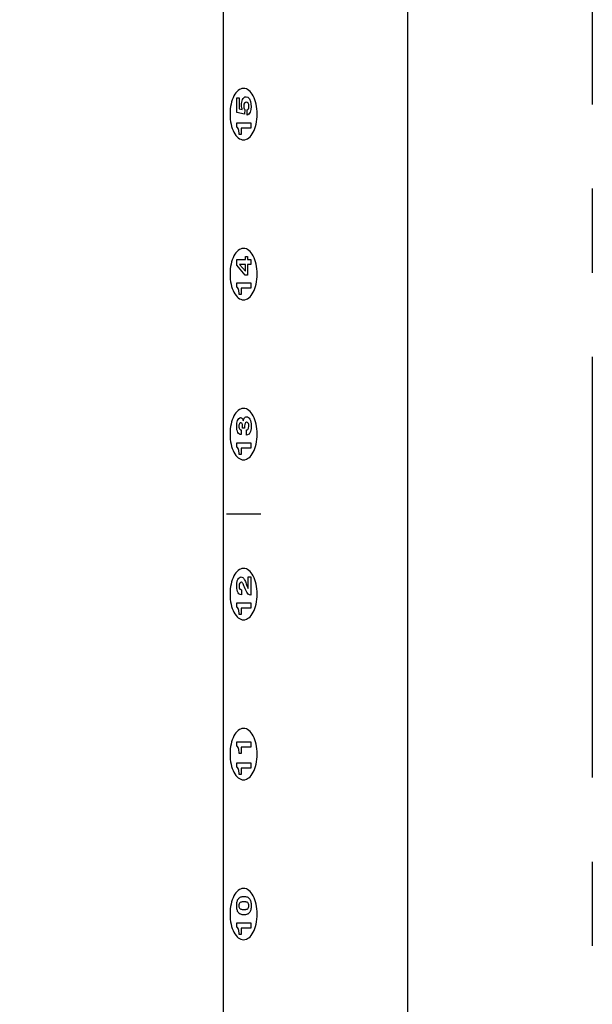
# Model space of a CAD drawing. Header units: inches. Extents: x 0 to 34, y 0 to 22.
# Tile 23 of 72: x 14.2 to 15.2, y 7.5 to 9.1. Entities that reach past the tile are written whole.
import ezdxf

# ---------------------------------------------------------------- set-up
doc = ezdxf.new("R2010")
doc.units = ezdxf.units.IN
doc.header["$LTSCALE"] = 1.87
doc.header["$MEASUREMENT"] = 0
doc.linetypes.add('CENTER', pattern=[0.6, 0.375, -0.075, 0.075, -0.075])
doc.layers.get('0').update_dxf_attribs({"linetype": 'CONTINUOUS'})
for name, color, linetype in [('DATUMCURVES', 7, 'CONTINUOUS'), ('DEFAULT_1', 7, 'CENTER'), ('DIMENSIONS', 7, 'CONTINUOUS')]:
    doc.layers.add(name, color=color, linetype=linetype)
doc.styles.get("Standard").update_dxf_attribs({"font": 'txt', "width": 0.8})
doc.dimstyles.new('DIMSTYLE_2', dxfattribs={"dimtxt": 0.125, "dimasz": 0.18, "dimexe": 0.18, "dimexo": 0.0625, "dimgap": 0.09, "dimtad": 0, "dimtih": 1, "dimtoh": 1, "dimdec": 3, "dimlfac": 3, "dimzin": 4, "dimdsep": 46, "dimtxsty": 'STANDARD', "dimblk": '_FILLED', "dimblk1": '_FILLED', "dimblk2": '_FILLED', "dimcen": 0.09, "dimadec": 0, "dimazin": 0, "dimtp": 0.001, "dimtm": 0.001, "dimtfac": 1, "dimtdec": 3, "dimtofl": 0, "dimtmove": 0, "dimatfit": 3, "dimldrblk": '_FILLED', "dimfxl": 1, "dimtolj": 1, "dimtzin": 4, "dimarcsym": 0})

# ---------------------------------------------------------------- blocks, each defined once
blk = doc.blocks.new('_FILLED')
at = {"color": 0, "linetype": 'BYBLOCK'}
blk.add_solid([(0, 0), (-1, 0.1736), (-1, -0.1736)], dxfattribs=at)
blk = doc.blocks.new('*D18')
at = {"layer": 'DIMENSIONS', "color": 2, "linetype": 'CONTINUOUS'}
for p, q in [((15.0125, 9.6549), (13.7055, 9.6549)), ((13.8305, 9.6549), (13.8305, 7.6372)), ((13.8305, 4.4868), (13.8305, 7.1997)), ((15.0125, 4.4868), (13.7055, 4.4868))]:
    blk.add_line(p, q, dxfattribs=at)
at = {"layer": 'DIMENSIONS', "color": 2, "linetype": 'CONTINUOUS', "xscale": 0.18, "yscale": 0.18, "zscale": 0.18}
for p, rotation in [((13.8305, 9.6549), 90), ((13.8305, 4.4868), 270)]:
    blk.add_blockref('_FILLED', p, dxfattribs=dict(at, rotation=rotation))
at = {"layer": 'DIMENSIONS', "color": 2, "linetype": 'CONTINUOUS', "width": 0.8}
for s, p in [('15.504', (13.4805, 7.4497)), ('[', (13.4805, 7.2622)), ('393.8', (13.5805, 7.2622)), (']', (14.0805, 7.2622))]:
    blk.add_text(s, height=0.125, dxfattribs=at).set_placement(p)

msp = doc.modelspace()

# ---------------------------------------------------------------- linework, layer by layer
at = {"color": 7, "linetype": 'CONTINUOUS'}
for p, q in [((14.58055, 9.86519), (14.58055, 4.76118)), ((14.88807, 9.86519), (14.88807, 4.27653))]:
    msp.add_line(p, q, dxfattribs=at)
at = {"layer": 'DATUMCURVES', "color": 40, "linetype": 'CONTINUOUS'}
for points, knots in [([(14.61343, 8.98033, 0.90903), (14.61073, 8.98009, 0.9047), (14.60503, 8.97762, 0.89559), (14.59801, 8.96853, 0.88435), (14.59301, 8.95477, 0.87635), (14.59111, 8.93751, 0.8733), (14.59301, 8.92025, 0.87635), (14.59801, 8.90649, 0.88435), (14.6053, 8.89707, 0.89602), (14.6114, 8.89466, 0.90578), (14.61445, 8.89466, 0.91066)], [0, 0, 0, 0, 0.1126649, 0.2394129, 0.3661608, 0.4929088, 0.6196816, 0.7464544, 0.8732272, 1, 1, 1, 1]), ([(14.61445, 8.89466, 0.91066), (14.6175, 8.89466, 0.91554), (14.6236, 8.89707, 0.92529), (14.63089, 8.90649, 0.93696), (14.63589, 8.92025, 0.94497), (14.6378, 8.93751, 0.94802), (14.63589, 8.95477, 0.94497), (14.63089, 8.96853, 0.93696), (14.6236, 8.97797, 0.92529), (14.61716, 8.9805, 0.91499), (14.61377, 8.98035, 0.90957), (14.61343, 8.98033, 0.90903)], [0, 0, 0, 0, 0.1232996, 0.2465992, 0.3698988, 0.4931984, 0.6164739, 0.7397494, 0.8630248, 0.9863003, 1, 1, 1, 1]), ([(14.61228, 8.94505, 0.90719), (14.61198, 8.94586, 0.90671), (14.61136, 8.94761, 0.90571), (14.61067, 8.95325, 0.90462), (14.61206, 8.96276, 0.90683), (14.61588, 8.96642, 0.91294), (14.61858, 8.96642, 0.91726)], [0, 0, 0, 0, 0.2103979, 0.4207959, 0.7103979, 1, 1, 1, 1]), ([(14.62331, 8.9508, 0.92484), (14.62331, 8.95498, 0.92484), (14.61962, 8.95956, 0.91892), (14.6147, 8.95555, 0.91106), (14.6147, 8.95092, 0.91106)], [0, 0, 0, 0, 0.5466176, 1, 1, 1, 1]), ([(14.61344, 8.71365, 0.90904), (14.61073, 8.71342, 0.9047), (14.60503, 8.71095, 0.89559), (14.59801, 8.70186, 0.88436), (14.59301, 8.68811, 0.87635), (14.59111, 8.67085, 0.8733), (14.59301, 8.65359, 0.87635), (14.59801, 8.63982, 0.88436), (14.60531, 8.6304, 0.89602), (14.6114, 8.62798, 0.90578), (14.61445, 8.62798, 0.91066)], [0, 0, 0, 0, 0.1126861, 0.239458, 0.3662299, 0.4930018, 0.6197513, 0.7465009, 0.8732504, 1, 1, 1, 1]), ([(14.61445, 8.62798, 0.91066), (14.6175, 8.62798, 0.91554), (14.6236, 8.6304, 0.9253), (14.63089, 8.63982, 0.93696), (14.63589, 8.65359, 0.94497), (14.6378, 8.67085, 0.94802), (14.63589, 8.68811, 0.94497), (14.63089, 8.70186, 0.93696), (14.6236, 8.7113, 0.9253), (14.61716, 8.71383, 0.915), (14.61377, 8.71368, 0.90958), (14.61344, 8.71365, 0.90904)], [0, 0, 0, 0, 0.123276, 0.2465521, 0.3698281, 0.4931041, 0.6164019, 0.7396997, 0.8629974, 0.9862952, 1, 1, 1, 1]), ([(14.61343, 8.44699, 0.90903), (14.61073, 8.44675, 0.9047), (14.60503, 8.44429, 0.89559), (14.59801, 8.4352, 0.88435), (14.59301, 8.42144, 0.87635), (14.59111, 8.40418, 0.8733), (14.59301, 8.38692, 0.87635), (14.59801, 8.37315, 0.88435), (14.6053, 8.36373, 0.89602), (14.6114, 8.36132, 0.90578), (14.61445, 8.36132, 0.91066)], [0, 0, 0, 0, 0.1126861, 0.239458, 0.3662299, 0.4930018, 0.6197513, 0.7465009, 0.8732504, 1, 1, 1, 1]), ([(14.61445, 8.36132, 0.91066), (14.6175, 8.36132, 0.91554), (14.6236, 8.36373, 0.92529), (14.63089, 8.37315, 0.93696), (14.63589, 8.38692, 0.94497), (14.6378, 8.40418, 0.94802), (14.63589, 8.42144, 0.94497), (14.63089, 8.4352, 0.93696), (14.6236, 8.44464, 0.92529), (14.61716, 8.44716, 0.91499), (14.61377, 8.44702, 0.90957), (14.61343, 8.44699, 0.90903)], [0, 0, 0, 0, 0.1232764, 0.2465527, 0.3698291, 0.4931055, 0.6164036, 0.7397016, 0.8629997, 0.9862978, 1, 1, 1, 1]), ([(14.61043, 8.40328, 0.90422), (14.60822, 8.40328, 0.90069), (14.6045, 8.40563, 0.89473), (14.60175, 8.41733, 0.89034), (14.60447, 8.43172, 0.89468), (14.60943, 8.43172, 0.90263)], [0, 0, 0, 0, 0.313691, 0.6273821, 1, 1, 1, 1]), ([(14.6096, 8.42297, 0.90289), (14.60917, 8.42297, 0.90221), (14.60804, 8.42265, 0.9004), (14.60685, 8.42058, 0.8985), (14.60642, 8.41713, 0.89781), (14.60696, 8.41357, 0.89868), (14.60857, 8.41146, 0.90125), (14.61001, 8.41141, 0.90356), (14.61043, 8.41141, 0.90422)], [0, 0, 0, 0, 0.2225529, 0.3338293, 0.4451058, 0.5838293, 0.7225529, 1, 1, 1, 1]), ([(14.61397, 8.42641, 0.90989), (14.61409, 8.42719, 0.91008), (14.61465, 8.4297, 0.91098), (14.61674, 8.43246, 0.91433), (14.61948, 8.43345, 0.91871), (14.62264, 8.43232, 0.92376), (14.62582, 8.42811, 0.92885), (14.62702, 8.42244, 0.93078), (14.62702, 8.41797, 0.93078)], [0, 0, 0, 0, 0.2373054, 0.3559581, 0.4746107, 0.6059581, 0.7373054, 1, 1, 1, 1]), ([(14.61344, 8.18032, 0.90904), (14.61073, 8.18009, 0.9047), (14.60503, 8.17762, 0.89559), (14.59801, 8.16853, 0.88436), (14.59301, 8.15477, 0.87635), (14.59111, 8.13751, 0.8733), (14.59301, 8.12026, 0.87635), (14.59801, 8.10649, 0.88436), (14.60531, 8.09707, 0.89602), (14.6114, 8.09465, 0.90578), (14.61445, 8.09465, 0.91066)], [0, 0, 0, 0, 0.1126559, 0.2393938, 0.3661318, 0.4928697, 0.6196523, 0.7464348, 0.8732174, 1, 1, 1, 1]), ([(14.61445, 8.09465, 0.91066), (14.6175, 8.09465, 0.91554), (14.6236, 8.09707, 0.9253), (14.63089, 8.10649, 0.93696), (14.63589, 8.12026, 0.94497), (14.6378, 8.13751, 0.94802), (14.63589, 8.15477, 0.94497), (14.63089, 8.16853, 0.93696), (14.6236, 8.17797, 0.9253), (14.61716, 8.1805, 0.915), (14.61377, 8.18035, 0.90958), (14.61344, 8.18032, 0.90904)], [0, 0, 0, 0, 0.1233091, 0.2466181, 0.3699272, 0.4932362, 0.6165019, 0.7397675, 0.8630331, 0.9862987, 1, 1, 1, 1]), ([(14.61119, 8.13631, 0.90544), (14.60736, 8.13631, 0.89932), (14.60425, 8.14024, 0.89433), (14.60296, 8.14708, 0.89227), (14.60283, 8.15112, 0.89207), (14.60296, 8.15388, 0.89227), (14.60344, 8.15782, 0.89305), (14.60466, 8.16187, 0.89499), (14.60694, 8.16521, 0.89865), (14.60918, 8.16606, 0.90223), (14.6103, 8.16606, 0.90401)], [0, 0, 0, 0, 0.1582915, 0.2374372, 0.3165829, 0.4020101, 0.4874372, 0.6582915, 0.8291457, 1, 1, 1, 1]), ([(14.61705, 8.14612, 0.91482), (14.61551, 8.15012, 0.91236), (14.6134, 8.15563, 0.90898), (14.61022, 8.15855, 0.90388), (14.60678, 8.15543, 0.89839), (14.60678, 8.15118, 0.89839)], [0, 0, 0, 0, 0.3148083, 0.6296167, 1, 1, 1, 1]), ([(14.6103, 8.16606, 0.90401), (14.61124, 8.16605, 0.90552), (14.61311, 8.16544, 0.90851), (14.61579, 8.16245, 0.91281), (14.61842, 8.15562, 0.91701), (14.62067, 8.14936, 0.92061), (14.62174, 8.14737, 0.92232), (14.62228, 8.14687, 0.9232)], [0, 0, 0, 0, 0.1052518, 0.2105036, 0.4210072, 0.7105036, 1, 1, 1, 1]), ([(14.61343, 7.91366, 0.90903), (14.61073, 7.91342, 0.9047), (14.60503, 7.91096, 0.89559), (14.59801, 7.90186, 0.88435), (14.59301, 7.8881, 0.87635), (14.59111, 7.87084, 0.8733), (14.59301, 7.85358, 0.87635), (14.59801, 7.83982, 0.88435), (14.6053, 7.8304, 0.89602), (14.6114, 7.82799, 0.90578), (14.61445, 7.82799, 0.91066)], [0, 0, 0, 0, 0.1126649, 0.2394129, 0.3661608, 0.4929088, 0.6196816, 0.7464544, 0.8732272, 1, 1, 1, 1]), ([(14.61445, 7.82799, 0.91066), (14.6175, 7.82799, 0.91554), (14.6236, 7.8304, 0.92529), (14.63089, 7.83982, 0.93696), (14.63589, 7.85358, 0.94497), (14.6378, 7.87084, 0.94802), (14.63589, 7.8881, 0.94497), (14.63089, 7.90186, 0.93696), (14.6236, 7.91131, 0.92529), (14.61716, 7.91383, 0.91499), (14.61377, 7.91369, 0.90957), (14.61343, 7.91366, 0.90903)], [0, 0, 0, 0, 0.1232996, 0.2465992, 0.3698988, 0.4931984, 0.6164739, 0.7397494, 0.8630248, 0.9863003, 1, 1, 1, 1]), ([(14.61344, 7.64699, 0.90904), (14.61073, 7.64675, 0.9047), (14.60503, 7.64429, 0.89559), (14.59801, 7.6352, 0.88436), (14.59301, 7.62144, 0.87635), (14.59111, 7.60418, 0.8733), (14.59301, 7.58692, 0.87635), (14.59801, 7.57316, 0.88436), (14.60531, 7.56374, 0.89602), (14.6114, 7.56132, 0.90578), (14.61445, 7.56132, 0.91066)], [0, 0, 0, 0, 0.1126749, 0.2394342, 0.3661935, 0.4929529, 0.6197146, 0.7464764, 0.8732382, 1, 1, 1, 1]), ([(14.60288, 7.61822, 0.89214), (14.60288, 7.62063, 0.89214), (14.60335, 7.62545, 0.89289), (14.60555, 7.63012, 0.89642), (14.60869, 7.63251, 0.90144), (14.61196, 7.63344, 0.90667), (14.61493, 7.63367, 0.91143), (14.6179, 7.63344, 0.91619), (14.62118, 7.63251, 0.92143), (14.62433, 7.63012, 0.92647), (14.62654, 7.62545, 0.93001), (14.62702, 7.62063, 0.93078), (14.62702, 7.61822, 0.93078)], [0, 0, 0, 0, 0.1249981, 0.2499963, 0.3749944, 0.4374935, 0.4999926, 0.5624935, 0.6249944, 0.7499963, 0.8749981, 1, 1, 1, 1]), ([(14.61445, 7.56132, 0.91066), (14.6175, 7.56133, 0.91554), (14.6236, 7.56374, 0.9253), (14.63089, 7.57316, 0.93696), (14.63589, 7.58692, 0.94497), (14.6378, 7.60418, 0.94802), (14.63589, 7.62144, 0.94497), (14.63089, 7.6352, 0.93696), (14.6236, 7.64464, 0.9253), (14.61716, 7.64716, 0.915), (14.61377, 7.64702, 0.90958), (14.61344, 7.64699, 0.90904)], [0, 0, 0, 0, 0.1232883, 0.2465765, 0.3698648, 0.4931531, 0.6164389, 0.7397248, 0.8630106, 0.9862965, 1, 1, 1, 1]), ([(14.62702, 7.61822, 0.93078), (14.62702, 7.61581, 0.93078), (14.62654, 7.61099, 0.93001), (14.62433, 7.60632, 0.92647), (14.62118, 7.60393, 0.92143), (14.6179, 7.603, 0.91619), (14.61493, 7.60277, 0.91143), (14.61196, 7.603, 0.90667), (14.60869, 7.60393, 0.90144), (14.60555, 7.60632, 0.89642), (14.60335, 7.61099, 0.89289), (14.60288, 7.61581, 0.89214), (14.60288, 7.61822, 0.89214)], [0, 0, 0, 0, 0.1250019, 0.2500037, 0.3750056, 0.4375065, 0.5000074, 0.5625065, 0.6250056, 0.7500037, 0.8750019, 1, 1, 1, 1]), ([(14.62331, 7.61822, 0.92484), (14.62331, 7.61934, 0.92484), (14.62302, 7.62158, 0.92438), (14.62158, 7.62342, 0.92208), (14.61943, 7.62426, 0.91863), (14.6171, 7.62455, 0.9149), (14.61493, 7.62462, 0.91143), (14.61276, 7.62455, 0.90795), (14.61044, 7.62426, 0.90424), (14.60829, 7.62342, 0.9008), (14.60687, 7.62158, 0.89853), (14.60657, 7.61923, 0.89805), (14.60659, 7.61799, 0.89807), (14.60659, 7.61788, 0.89808)], [0, 0, 0, 0, 0.1234568, 0.2469136, 0.3703704, 0.4320988, 0.4938272, 0.5555556, 0.617284, 0.7407407, 0.8641975, 0.9876543, 1, 1, 1, 1]), ([(14.60659, 7.61788, 0.89808), (14.60661, 7.61688, 0.89812), (14.60692, 7.6148, 0.8986), (14.60829, 7.61302, 0.9008), (14.61044, 7.61218, 0.90424), (14.61276, 7.61189, 0.90795), (14.61493, 7.61182, 0.91143), (14.6171, 7.61189, 0.9149), (14.61943, 7.61218, 0.91863), (14.62158, 7.61302, 0.92208), (14.62302, 7.61486, 0.92438), (14.62331, 7.6171, 0.92484), (14.62331, 7.61822, 0.92484)], [0, 0, 0, 0, 0.1139241, 0.2405063, 0.3670886, 0.4303797, 0.4936709, 0.556962, 0.6202532, 0.7468354, 0.8734177, 1, 1, 1, 1])]:
    msp.add_open_spline(points, degree=3, knots=knots, dxfattribs=at)
for points in [[(14.60327, 8.9403, 0.89277), (14.60327, 8.9403, 0.89277), (14.60327, 8.96467, 0.89277), (14.60327, 8.96467, 0.89277)], [(14.60327, 8.96467, 0.89277), (14.60327, 8.96467, 0.89277), (14.60718, 8.96467, 0.89902), (14.60718, 8.96467, 0.89902)], [(14.60718, 8.96467, 0.89902), (14.60718, 8.96467, 0.89902), (14.60718, 8.94661, 0.89902), (14.60718, 8.94661, 0.89902)], [(14.61858, 8.96642, 0.91726), (14.62179, 8.96642, 0.9224), (14.62702, 8.96336, 0.93078), (14.62702, 8.9503, 0.93078)], [(14.60718, 8.94661, 0.89902), (14.60718, 8.94661, 0.89902), (14.61228, 8.94505, 0.90719), (14.61228, 8.94505, 0.90719)], [(14.6147, 8.95092, 0.91106), (14.6147, 8.94973, 0.91106), (14.61473, 8.94674, 0.91111), (14.61639, 8.94505, 0.91376)], [(14.61639, 8.94505, 0.91376), (14.61639, 8.94505, 0.91376), (14.61619, 8.93724, 0.91344), (14.61619, 8.93724, 0.91344)], [(14.6201, 8.94461, 0.91969), (14.62202, 8.94499, 0.92277), (14.62331, 8.94692, 0.92484), (14.62331, 8.9508, 0.92484)], [(14.62702, 8.9503, 0.93078), (14.62702, 8.94336, 0.93078), (14.62483, 8.9363, 0.92728), (14.6201, 8.93586, 0.91969)], [(14.6201, 8.93586, 0.91969), (14.6201, 8.93586, 0.91969), (14.6201, 8.94461, 0.91969), (14.6201, 8.94461, 0.91969)], [(14.61619, 8.93724, 0.91344), (14.61619, 8.93724, 0.91344), (14.60327, 8.9403, 0.89277), (14.60327, 8.9403, 0.89277)], [(14.60288, 8.91586, 0.89214), (14.60288, 8.91586, 0.89214), (14.60288, 8.92305, 0.89214), (14.60288, 8.92305, 0.89214)], [(14.60288, 8.92305, 0.89214), (14.60288, 8.92305, 0.89214), (14.62639, 8.92305, 0.92977), (14.62639, 8.92305, 0.92977)], [(14.60695, 8.90499, 0.89865), (14.60695, 8.91342, 0.89865), (14.60463, 8.91567, 0.89495), (14.60288, 8.91586, 0.89214)], [(14.62639, 8.9143, 0.92977), (14.62639, 8.9143, 0.92977), (14.61019, 8.9143, 0.90385), (14.61019, 8.9143, 0.90385)], [(14.61019, 8.9143, 0.90385), (14.61019, 8.9143, 0.90385), (14.61019, 8.90374, 0.90385), (14.61019, 8.90374, 0.90385)], [(14.62639, 8.92305, 0.92977), (14.62639, 8.92305, 0.92977), (14.62639, 8.9143, 0.92977), (14.62639, 8.9143, 0.92977)], [(14.60695, 8.90374, 0.89865), (14.60695, 8.90374, 0.89865), (14.60695, 8.90499, 0.89865), (14.60695, 8.90499, 0.89865)], [(14.61019, 8.90374, 0.90385), (14.61019, 8.90374, 0.90385), (14.60695, 8.90374, 0.89865), (14.60695, 8.90374, 0.89865)], [(14.61758, 8.69545, 0.91567), (14.61758, 8.69545, 0.91567), (14.61758, 8.70039, 0.91567), (14.61758, 8.70039, 0.91567)], [(14.61758, 8.70039, 0.91567), (14.61758, 8.70039, 0.91567), (14.62119, 8.70039, 0.92145), (14.62119, 8.70039, 0.92145)], [(14.62119, 8.70039, 0.92145), (14.62119, 8.70039, 0.92145), (14.62119, 8.69545, 0.92145), (14.62119, 8.69545, 0.92145)], [(14.60288, 8.68551, 0.89214), (14.60288, 8.68551, 0.89214), (14.60288, 8.69545, 0.89214), (14.60288, 8.69545, 0.89214)], [(14.60288, 8.69545, 0.89214), (14.60288, 8.69545, 0.89214), (14.61758, 8.69545, 0.91567), (14.61758, 8.69545, 0.91567)], [(14.61718, 8.6692, 0.91503), (14.61718, 8.6692, 0.91503), (14.60288, 8.68551, 0.89214), (14.60288, 8.68551, 0.89214)], [(14.61758, 8.6867, 0.91567), (14.61188, 8.6867, 0.90655), (14.60821, 8.68689, 0.90067), (14.60748, 8.68689, 0.8995)], [(14.60748, 8.68689, 0.8995), (14.60748, 8.68689, 0.8995), (14.60748, 8.68676, 0.8995), (14.60748, 8.68676, 0.8995)], [(14.60748, 8.68676, 0.8995), (14.60748, 8.68676, 0.8995), (14.61758, 8.67564, 0.91567), (14.61758, 8.67564, 0.91567)], [(14.61758, 8.67564, 0.91567), (14.61758, 8.67564, 0.91567), (14.61758, 8.6867, 0.91567), (14.61758, 8.6867, 0.91567)], [(14.62119, 8.69545, 0.92145), (14.62119, 8.69545, 0.92145), (14.62639, 8.69545, 0.92977), (14.62639, 8.69545, 0.92977)], [(14.62639, 8.6867, 0.92977), (14.62639, 8.6867, 0.92977), (14.62119, 8.6867, 0.92145), (14.62119, 8.6867, 0.92145)], [(14.62119, 8.6867, 0.92145), (14.62119, 8.6867, 0.92145), (14.62119, 8.6692, 0.92145), (14.62119, 8.6692, 0.92145)], [(14.62639, 8.69545, 0.92977), (14.62639, 8.69545, 0.92977), (14.62639, 8.6867, 0.92977), (14.62639, 8.6867, 0.92977)], [(14.62119, 8.6692, 0.92145), (14.62119, 8.6692, 0.92145), (14.61718, 8.6692, 0.91503), (14.61718, 8.6692, 0.91503)], [(14.60288, 8.6492, 0.89214), (14.60288, 8.6492, 0.89214), (14.60288, 8.65639, 0.89214), (14.60288, 8.65639, 0.89214)], [(14.60288, 8.65639, 0.89214), (14.60288, 8.65639, 0.89214), (14.62639, 8.65639, 0.92977), (14.62639, 8.65639, 0.92977)], [(14.60695, 8.63833, 0.89865), (14.60695, 8.64676, 0.89865), (14.60463, 8.64901, 0.89495), (14.60288, 8.6492, 0.89214)], [(14.62639, 8.65639, 0.92977), (14.62639, 8.65639, 0.92977), (14.62639, 8.64764, 0.92977), (14.62639, 8.64764, 0.92977)], [(14.60695, 8.63708, 0.89865), (14.60695, 8.63708, 0.89865), (14.60695, 8.63833, 0.89865), (14.60695, 8.63833, 0.89865)], [(14.61019, 8.63708, 0.90385), (14.61019, 8.63708, 0.90385), (14.60695, 8.63708, 0.89865), (14.60695, 8.63708, 0.89865)], [(14.62639, 8.64764, 0.92977), (14.62639, 8.64764, 0.92977), (14.61019, 8.64764, 0.90385), (14.61019, 8.64764, 0.90385)], [(14.61019, 8.64764, 0.90385), (14.61019, 8.64764, 0.90385), (14.61019, 8.63708, 0.90385), (14.61019, 8.63708, 0.90385)], [(14.60943, 8.43172, 0.90263), (14.61182, 8.43172, 0.90645), (14.61331, 8.42891, 0.90883), (14.6139, 8.42641, 0.90978)], [(14.61278, 8.41553, 0.90798), (14.61278, 8.41816, 0.90798), (14.61265, 8.42297, 0.90777), (14.6096, 8.42297, 0.90289)], [(14.6139, 8.42641, 0.90978), (14.6139, 8.42641, 0.90978), (14.61397, 8.42641, 0.90989), (14.61397, 8.42641, 0.90989)], [(14.61944, 8.4241, 0.91864), (14.61622, 8.4241, 0.9135), (14.61609, 8.41822, 0.91328), (14.61609, 8.41416, 0.91328)], [(14.62331, 8.41754, 0.92484), (14.62331, 8.42103, 0.92484), (14.62205, 8.4241, 0.92282), (14.61944, 8.4241, 0.91864)], [(14.61043, 8.41141, 0.90422), (14.61043, 8.41141, 0.90422), (14.61043, 8.40328, 0.90422), (14.61043, 8.40328, 0.90422)], [(14.61278, 8.41416, 0.90798), (14.61278, 8.41416, 0.90798), (14.61278, 8.41553, 0.90798), (14.61278, 8.41553, 0.90798)], [(14.61609, 8.41416, 0.91328), (14.61609, 8.41416, 0.91328), (14.61278, 8.41416, 0.90798), (14.61278, 8.41416, 0.90798)], [(14.62702, 8.41797, 0.93078), (14.62702, 8.41379, 0.93078), (14.62652, 8.40253, 0.92998), (14.61917, 8.40253, 0.91821)], [(14.61917, 8.40253, 0.91821), (14.61917, 8.40253, 0.91821), (14.61917, 8.4111, 0.91821), (14.61917, 8.4111, 0.91821)], [(14.61917, 8.4111, 0.91821), (14.61917, 8.4111, 0.91821), (14.6192, 8.41103, 0.91826), (14.6192, 8.41103, 0.91826)], [(14.6192, 8.41103, 0.91826), (14.62046, 8.41103, 0.92028), (14.62331, 8.41166, 0.92484), (14.62331, 8.41754, 0.92484)], [(14.60288, 8.38254, 0.89214), (14.60288, 8.38254, 0.89214), (14.60288, 8.38972, 0.89214), (14.60288, 8.38972, 0.89214)], [(14.60288, 8.38972, 0.89214), (14.60288, 8.38972, 0.89214), (14.62639, 8.38972, 0.92977), (14.62639, 8.38972, 0.92977)], [(14.62639, 8.38972, 0.92977), (14.62639, 8.38972, 0.92977), (14.62639, 8.38097, 0.92977), (14.62639, 8.38097, 0.92977)], [(14.60695, 8.37166, 0.89865), (14.60695, 8.3801, 0.89865), (14.60463, 8.38235, 0.89495), (14.60288, 8.38254, 0.89214)], [(14.60695, 8.37041, 0.89865), (14.60695, 8.37041, 0.89865), (14.60695, 8.37166, 0.89865), (14.60695, 8.37166, 0.89865)], [(14.61019, 8.37041, 0.90385), (14.61019, 8.37041, 0.90385), (14.60695, 8.37041, 0.89865), (14.60695, 8.37041, 0.89865)], [(14.62639, 8.38097, 0.92977), (14.62639, 8.38097, 0.92977), (14.61019, 8.38097, 0.90385), (14.61019, 8.38097, 0.90385)], [(14.61019, 8.38097, 0.90385), (14.61019, 8.38097, 0.90385), (14.61019, 8.37041, 0.90385), (14.61019, 8.37041, 0.90385)], [(14.64328, 8.27095, 0.95679), (14.62406, 8.27095, 0.92604), (14.60484, 8.27095, 0.89528), (14.58563, 8.27095, 0.86453)], [(14.62228, 8.16612, 0.9232), (14.62228, 8.16612, 0.9232), (14.62639, 8.16612, 0.92977), (14.62639, 8.16612, 0.92977)], [(14.62228, 8.14687, 0.9232), (14.62228, 8.14687, 0.9232), (14.62228, 8.16612, 0.9232), (14.62228, 8.16612, 0.9232)], [(14.62639, 8.16612, 0.92977), (14.62639, 8.16612, 0.92977), (14.62639, 8.13581, 0.92977), (14.62639, 8.13581, 0.92977)], [(14.60678, 8.15118, 0.89839), (14.60678, 8.14506, 0.89839), (14.60947, 8.14487, 0.90268), (14.61119, 8.14481, 0.90544)], [(14.61119, 8.14481, 0.90544), (14.61119, 8.14481, 0.90544), (14.61119, 8.13631, 0.90544), (14.61119, 8.13631, 0.90544)], [(14.62639, 8.13581, 0.92977), (14.62364, 8.13612, 0.92537), (14.62076, 8.1365, 0.92076), (14.61705, 8.14612, 0.91482)], [(14.60288, 8.12306, 0.89214), (14.60288, 8.12306, 0.89214), (14.62639, 8.12306, 0.92977), (14.62639, 8.12306, 0.92977)], [(14.60288, 8.11587, 0.89214), (14.60288, 8.11587, 0.89214), (14.60288, 8.12306, 0.89214), (14.60288, 8.12306, 0.89214)], [(14.60695, 8.105, 0.89865), (14.60695, 8.11343, 0.89865), (14.60463, 8.11568, 0.89495), (14.60288, 8.11587, 0.89214)], [(14.61019, 8.11431, 0.90385), (14.61019, 8.11431, 0.90385), (14.61019, 8.10375, 0.90385), (14.61019, 8.10375, 0.90385)], [(14.62639, 8.11431, 0.92977), (14.62639, 8.11431, 0.92977), (14.61019, 8.11431, 0.90385), (14.61019, 8.11431, 0.90385)], [(14.62639, 8.12306, 0.92977), (14.62639, 8.12306, 0.92977), (14.62639, 8.11431, 0.92977), (14.62639, 8.11431, 0.92977)], [(14.60695, 8.10375, 0.89865), (14.60695, 8.10375, 0.89865), (14.60695, 8.105, 0.89865), (14.60695, 8.105, 0.89865)], [(14.61019, 8.10375, 0.90385), (14.61019, 8.10375, 0.90385), (14.60695, 8.10375, 0.89865), (14.60695, 8.10375, 0.89865)], [(14.60288, 7.89113, 0.89214), (14.60288, 7.89113, 0.89214), (14.62639, 7.89113, 0.92977), (14.62639, 7.89113, 0.92977)], [(14.60288, 7.88394, 0.89214), (14.60288, 7.88394, 0.89214), (14.60288, 7.89113, 0.89214), (14.60288, 7.89113, 0.89214)], [(14.60695, 7.87307, 0.89865), (14.60695, 7.8815, 0.89865), (14.60463, 7.88375, 0.89495), (14.60288, 7.88394, 0.89214)], [(14.61019, 7.88238, 0.90385), (14.61019, 7.88238, 0.90385), (14.61019, 7.87182, 0.90385), (14.61019, 7.87182, 0.90385)], [(14.62639, 7.88238, 0.92977), (14.62639, 7.88238, 0.92977), (14.61019, 7.88238, 0.90385), (14.61019, 7.88238, 0.90385)], [(14.62639, 7.89113, 0.92977), (14.62639, 7.89113, 0.92977), (14.62639, 7.88238, 0.92977), (14.62639, 7.88238, 0.92977)], [(14.60695, 7.87182, 0.89865), (14.60695, 7.87182, 0.89865), (14.60695, 7.87307, 0.89865), (14.60695, 7.87307, 0.89865)], [(14.61019, 7.87182, 0.90385), (14.61019, 7.87182, 0.90385), (14.60695, 7.87182, 0.89865), (14.60695, 7.87182, 0.89865)], [(14.60288, 7.85638, 0.89214), (14.60288, 7.85638, 0.89214), (14.62639, 7.85638, 0.92977), (14.62639, 7.85638, 0.92977)], [(14.60288, 7.84919, 0.89214), (14.60288, 7.84919, 0.89214), (14.60288, 7.85638, 0.89214), (14.60288, 7.85638, 0.89214)], [(14.60695, 7.83832, 0.89865), (14.60695, 7.84675, 0.89865), (14.60463, 7.849, 0.89495), (14.60288, 7.84919, 0.89214)], [(14.61019, 7.84763, 0.90385), (14.61019, 7.84763, 0.90385), (14.61019, 7.83707, 0.90385), (14.61019, 7.83707, 0.90385)], [(14.62639, 7.84763, 0.92977), (14.62639, 7.84763, 0.92977), (14.61019, 7.84763, 0.90385), (14.61019, 7.84763, 0.90385)], [(14.62639, 7.85638, 0.92977), (14.62639, 7.85638, 0.92977), (14.62639, 7.84763, 0.92977), (14.62639, 7.84763, 0.92977)], [(14.60695, 7.83707, 0.89865), (14.60695, 7.83707, 0.89865), (14.60695, 7.83832, 0.89865), (14.60695, 7.83832, 0.89865)], [(14.61019, 7.83707, 0.90385), (14.61019, 7.83707, 0.90385), (14.60695, 7.83707, 0.89865), (14.60695, 7.83707, 0.89865)], [(14.60288, 7.58972, 0.89214), (14.60288, 7.58972, 0.89214), (14.62639, 7.58972, 0.92977), (14.62639, 7.58972, 0.92977)], [(14.60288, 7.58253, 0.89214), (14.60288, 7.58253, 0.89214), (14.60288, 7.58972, 0.89214), (14.60288, 7.58972, 0.89214)], [(14.60695, 7.57166, 0.89865), (14.60695, 7.58009, 0.89865), (14.60463, 7.58234, 0.89495), (14.60288, 7.58253, 0.89214)], [(14.62639, 7.58972, 0.92977), (14.62639, 7.58972, 0.92977), (14.62639, 7.58097, 0.92977), (14.62639, 7.58097, 0.92977)], [(14.60695, 7.57041, 0.89865), (14.60695, 7.57041, 0.89865), (14.60695, 7.57166, 0.89865), (14.60695, 7.57166, 0.89865)], [(14.61019, 7.57041, 0.90385), (14.61019, 7.57041, 0.90385), (14.60695, 7.57041, 0.89865), (14.60695, 7.57041, 0.89865)], [(14.61019, 7.58097, 0.90385), (14.61019, 7.58097, 0.90385), (14.61019, 7.57041, 0.90385), (14.61019, 7.57041, 0.90385)], [(14.62639, 7.58097, 0.92977), (14.62639, 7.58097, 0.92977), (14.61019, 7.58097, 0.90385), (14.61019, 7.58097, 0.90385)]]:
    msp.add_open_spline(points, degree=3, dxfattribs=at)
at = {"layer": 'DEFAULT_1', "color": 2, "linetype": 'CENTER'}
msp.add_line((15.19621, 9.65486), (15.19621, 4.59744), dxfattribs=at)

# ---------------------------------------------------------------- dimensions: what is measured, and where the dimension line sits
at = {"layer": 'DIMENSIONS', "color": 2, "linetype": 'CONTINUOUS'}
dim = msp.add_linear_dim(base=(13.83055, 9.65486), p1=(15.01246, 4.48683), p2=(15.01246, 9.65486), angle=90, dimstyle='DIMSTYLE_2', dxfattribs=at)
dim.commit()
dim.dimension.update_dxf_attribs({"geometry": '*D18', "text_midpoint": (13.83055, 7.41845), "dimtype": 160})

doc.saveas('drawing.dxf')
